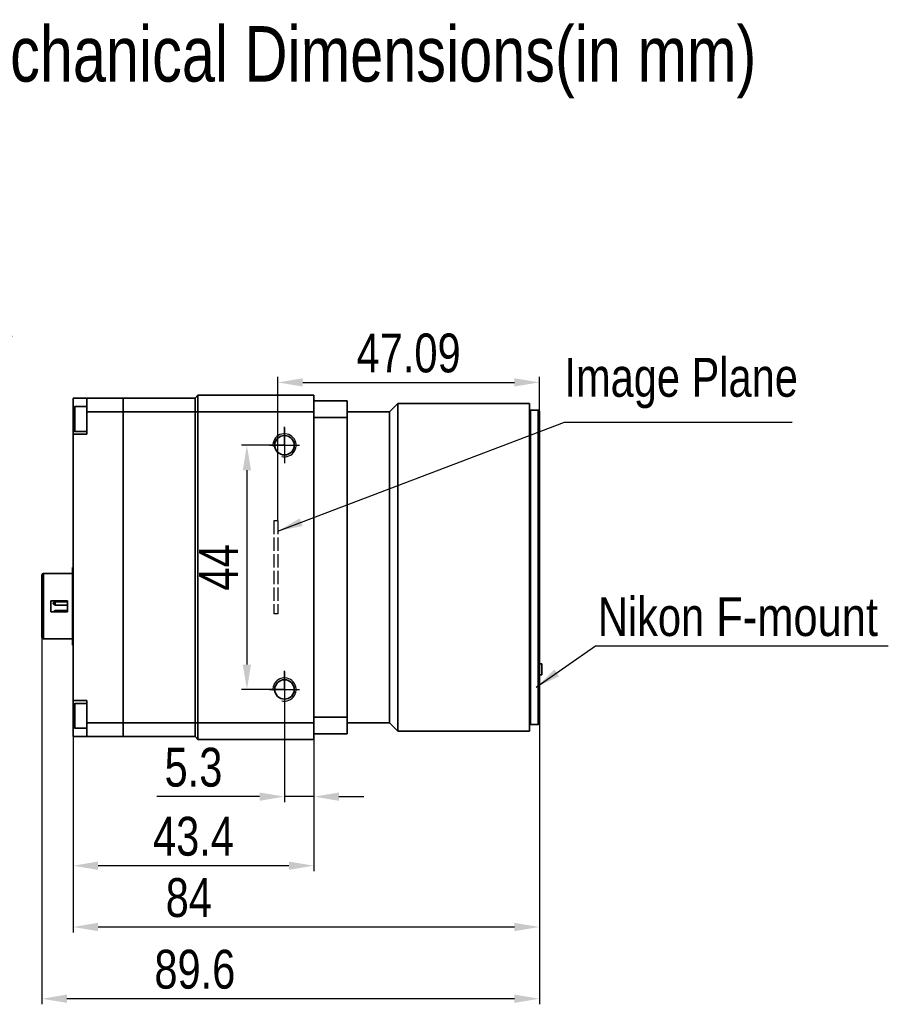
# Model space of a CAD drawing. Header units: millimetres. Extents: x 0 to 16413, y 0 to 744.
# Tile 3 of 4: x 16160 to 16319, y 566 to 744. Entities that reach past the tile are written whole.
import ezdxf

# ---------------------------------------------------------------- set-up
doc = ezdxf.new("R2010")
doc.units = ezdxf.units.MM
for name, pattern in [('ACAD_ISO02W100', [15, 12, -3]), ('CENTER', [50.8, 31.75, -6.35, 6.35, -6.35]), ('CENTER2', [28.575, 19.05, -3.175, 3.175, -3.175])]:
    doc.linetypes.add(name, pattern=pattern)
for name, color, linetype, lineweight in [('粗实线', 7, 'Continuous', 50), ('细实线', 3, 'Continuous', 25), ('细点画线', 1, 'CENTER2', 25), ('细虚线', 2, 'ACAD_ISO02W100', 25)]:
    doc.layers.add(name, color=color, linetype=linetype, lineweight=lineweight)
doc.styles.add('iTek', font='txt', dxfattribs={"width": 0.8, "height": 7})
doc.dimstyles.new('iTek', dxfattribs={"dimscale": 0, "dimtxt": 7, "dimasz": 4.5, "dimexe": 1, "dimexo": 0, "dimgap": 1.5, "dimtad": 1, "dimtoh": 1, "dimdsep": 46, "dimtxsty": 'iTek', "dimcen": 4, "dimclrd": 256, "dimclre": 256, "dimclrt": 256, "dimazin": 2, "dimtfac": 1, "dimtmove": 0, "dimatfit": 3, "dimfxl": 1, "dimlwd": -1, "dimlwe": -1, "dimarcsym": 0})

# ---------------------------------------------------------------- blocks, each defined once
blk = doc.blocks.new('*D88')
at = {"layer": 'Defpoints', "color": 0}
for p in [(16207.87, 666.97), (16201.1, 622.97), (16207.87, 622.97)]:
    blk.add_point(p, dxfattribs=at)
at = {"layer": '细实线'}
for p, q in [((16207.87, 666.97), (16200.1, 666.97)), ((16201.1, 662.47), (16201.1, 627.47)), ((16207.87, 622.97), (16200.1, 622.97))]:
    blk.add_line(p, q, dxfattribs=at)
for points in [[(16200.35, 662.47), (16201.85, 662.47), (16201.1, 666.97)], [(16200.35, 627.47), (16201.85, 627.47), (16201.1, 622.97)]]:
    blk.add_solid(points, dxfattribs=at)
at = {"layer": '细实线', "insert": (16195.98, 644.97), "char_height": 7, "attachment_point": 5, "rotation": 90, "style": 'iTek'}
blk.add_mtext('44', dxfattribs=at)
blk = doc.blocks.new('*D89')
at = {"layer": 'Defpoints', "color": 0}
for p in [(16253.76, 678.3), (16253.76, 673.1), (16206.67, 653.37)]:
    blk.add_point(p, dxfattribs=at)
at = {"layer": '细实线'}
for p, q in [((16206.67, 653.37), (16206.67, 679.3)), ((16211.17, 678.3), (16249.26, 678.3)), ((16253.76, 673.1), (16253.76, 679.3))]:
    blk.add_line(p, q, dxfattribs=at)
for points in [[(16211.17, 679.05), (16211.17, 677.55), (16206.67, 678.3)], [(16249.26, 679.05), (16249.26, 677.55), (16253.76, 678.3)]]:
    blk.add_solid(points, dxfattribs=at)
at = {"layer": '细实线', "insert": (16230.22, 683.56), "char_height": 7, "attachment_point": 5, "style": 'iTek'}
blk.add_mtext('47.09', dxfattribs=at)
blk = doc.blocks.new('*D90')
at = {"layer": 'Defpoints', "color": 0}
for p in [(16207.87, 622.97), (16213.17, 617.97), (16213.17, 603.66)]:
    blk.add_point(p, dxfattribs=at)
at = {"layer": '细实线'}
for p, q in [((16207.87, 622.97), (16207.87, 602.66)), ((16213.17, 617.97), (16213.17, 602.66)), ((16203.37, 603.66), (16184.89, 603.66)), ((16213.17, 603.66), (16207.87, 603.66)), ((16217.67, 603.66), (16222.17, 603.66))]:
    blk.add_line(p, q, dxfattribs=at)
for points in [[(16203.37, 604.41), (16203.37, 602.91), (16207.87, 603.66)], [(16217.67, 604.41), (16217.67, 602.91), (16213.17, 603.66)]]:
    blk.add_solid(points, dxfattribs=at)
at = {"layer": '细实线', "insert": (16191.48, 608.92), "char_height": 7, "attachment_point": 5, "style": 'iTek'}
blk.add_mtext('5.3', dxfattribs=at)
blk = doc.blocks.new('*D91')
at = {"layer": 'Defpoints', "color": 0}
for p in [(16169.79, 614.47), (16213.17, 613.97), (16169.79, 591.22)]:
    blk.add_point(p, dxfattribs=at)
at = {"layer": '细实线'}
for p, q in [((16169.79, 614.47), (16169.79, 590.22)), ((16213.17, 613.97), (16213.17, 590.22)), ((16208.67, 591.22), (16174.29, 591.22))]:
    blk.add_line(p, q, dxfattribs=at)
for points in [[(16174.29, 591.97), (16174.29, 590.47), (16169.79, 591.22)], [(16208.67, 591.97), (16208.67, 590.47), (16213.17, 591.22)]]:
    blk.add_solid(points, dxfattribs=at)
at = {"layer": '细实线', "insert": (16191.48, 596.48), "char_height": 7, "attachment_point": 5, "style": 'iTek'}
blk.add_mtext('43.4', dxfattribs=at)
blk = doc.blocks.new('*D92')
at = {"layer": 'Defpoints', "color": 0}
for p in [(16164.19, 632.37), (16253.76, 616.85), (16164.19, 567.25)]:
    blk.add_point(p, dxfattribs=at)
at = {"layer": '细实线'}
for p, q in [((16164.19, 632.37), (16164.19, 566.25)), ((16253.76, 616.85), (16253.76, 566.25)), ((16249.26, 567.25), (16168.69, 567.25))]:
    blk.add_line(p, q, dxfattribs=at)
for points in [[(16168.69, 568), (16168.69, 566.5), (16164.19, 567.25)], [(16249.26, 568), (16249.26, 566.5), (16253.76, 567.25)]]:
    blk.add_solid(points, dxfattribs=at)
at = {"layer": '细实线', "insert": (16191.73, 572.52), "char_height": 7, "attachment_point": 5, "style": 'iTek'}
blk.add_mtext('89.6', dxfattribs=at)
blk = doc.blocks.new('*D93')
at = {"layer": 'Defpoints', "color": 0}
for p in [(16253.76, 616.85), (16169.79, 614.47), (16253.76, 580.18)]:
    blk.add_point(p, dxfattribs=at)
at = {"layer": '细实线'}
for p, q in [((16253.76, 616.85), (16253.76, 579.18)), ((16169.79, 614.47), (16169.79, 579.18)), ((16174.29, 580.18), (16249.26, 580.18))]:
    blk.add_line(p, q, dxfattribs=at)
for points in [[(16174.29, 580.93), (16174.29, 579.43), (16169.79, 580.18)], [(16249.26, 580.93), (16249.26, 579.43), (16253.76, 580.18)]]:
    blk.add_solid(points, dxfattribs=at)
at = {"layer": '细实线', "insert": (16190.64, 585.43), "char_height": 7, "attachment_point": 5, "style": 'iTek'}
blk.add_mtext('84', dxfattribs=at)
blk = doc.blocks.new('*D95')
at = {"layer": 'Defpoints', "color": 0}
for p in [(16097.5, 668.65), (16095.52, 666.29)]:
    blk.add_point(p, dxfattribs=at)
at = {"layer": '细实线'}
for p, q in [((16112.55, 686.6), (16100.39, 672.1)), ((16158.82, 686.6), (16112.55, 686.6)), ((16095.52, 666.29), (16097.5, 668.65)), ((16092.63, 662.85), (16089.74, 659.4))]:
    blk.add_line(p, q, dxfattribs=at)
for points in [[(16099.81, 672.58), (16100.96, 671.62), (16097.5, 668.65)], [(16092.06, 663.33), (16093.2, 662.36), (16095.52, 666.29)]]:
    blk.add_solid(points, dxfattribs=at)
at = {"layer": '细实线', "insert": (16136.43, 692.69), "char_height": 7, "attachment_point": 5, "style": 'iTek'}
blk.add_mtext('4-M3,depth6', dxfattribs=at)

msp = doc.modelspace()

# ---------------------------------------------------------------- linework, layer by layer
at = {"layer": '粗实线', "lineweight": 35}
for p, q in [((16192.293, 675.973), (16191.793, 675.473)), ((16192.293, 675.973), (16192.293, 672.973)), ((16192.293, 675.973), (16213.173, 675.973)), ((16213.173, 672.973), (16213.173, 675.973)), ((16172.293, 675.473), (16169.793, 675.473)), ((16169.793, 675.473), (16169.793, 673.66)), ((16172.293, 672.973), (16172.293, 675.473)), ((16172.293, 675.473), (16178.793, 675.473)), ((16178.793, 672.973), (16178.793, 675.473)), ((16178.793, 675.473), (16191.793, 675.473)), ((16191.793, 675.473), (16191.793, 672.973)), ((16213.173, 674.973), (16219.173, 674.973)), ((16219.173, 674.973), (16219.173, 671.973)), ((16228.263, 674.473), (16226.763, 672.973)), ((16251.973, 674.473), (16228.263, 674.473)), ((16228.263, 674.473), (16228.263, 615.473)), ((16251.973, 674.473), (16251.973, 615.473)), ((16169.793, 670.981), (16169.793, 673.66)), ((16172.293, 673.973), (16170.106, 673.973)), ((16170.106, 673.973), (16170.106, 670.861)), ((16178.793, 672.973), (16172.293, 672.973)), ((16172.293, 668.973), (16172.293, 672.973)), ((16191.793, 672.973), (16178.793, 672.973)), ((16178.793, 672.973), (16178.793, 616.973)), ((16191.793, 672.973), (16191.793, 616.973)), ((16191.793, 672.973), (16192.293, 672.973)), ((16192.293, 672.973), (16192.293, 616.973)), ((16213.173, 672.973), (16192.293, 672.973)), ((16213.173, 672.973), (16213.173, 616.973)), ((16226.763, 672.973), (16219.173, 672.973)), ((16226.763, 616.973), (16226.763, 672.973)), ((16226.763, 672.973), (16226.763, 644.973)), ((16252.173, 673.298), (16251.973, 673.098)), ((16253.563, 673.298), (16252.173, 673.298)), ((16252.173, 673.298), (16252.173, 616.648)), ((16253.763, 673.098), (16253.563, 673.298)), ((16253.563, 673.298), (16253.563, 616.648)), ((16253.763, 673.098), (16253.763, 625.086)), ((16169.793, 669.785), (16169.793, 670.981)), ((16170.106, 670.861), (16170.106, 669.473)), ((16219.173, 671.973), (16213.173, 671.973)), ((16219.173, 671.973), (16219.173, 617.973)), ((16169.793, 668.973), (16169.793, 669.785)), ((16169.793, 668.973), (16169.793, 620.973)), ((16172.293, 668.973), (16169.793, 668.973)), ((16170.106, 669.473), (16172.293, 669.473)), ((16169.793, 644.973), (16169.693, 644.973)), ((16169.693, 644.973), (16169.693, 630.973)), ((16226.763, 644.973), (16226.763, 616.973)), ((16169.693, 643.873), (16164.493, 643.873)), ((16164.493, 643.873), (16164.493, 632.073)), ((16165.793, 638.973), (16168.793, 638.973)), ((16165.793, 636.973), (16165.793, 638.973)), ((16166.593, 638.823), (16166.193, 638.568)), ((16166.593, 638.742), (16166.193, 638.487)), ((16168.793, 638.823), (16166.593, 638.823)), ((16166.593, 638.823), (16166.593, 638.742)), ((16168.793, 638.742), (16166.593, 638.742)), ((16166.593, 638.742), (16166.593, 638.142)), ((16168.793, 638.973), (16168.793, 636.973)), ((16168.793, 636.973), (16165.793, 636.973)), ((16166.193, 638.568), (16166.193, 638.487)), ((16166.193, 638.487), (16166.193, 638.397)), ((16166.193, 638.397), (16166.593, 638.142)), ((16166.593, 637.173), (16166.279, 636.973)), ((16166.593, 638.142), (16168.793, 638.142)), ((16168.793, 637.173), (16166.593, 637.173)), ((16166.593, 637.173), (16166.593, 636.973)), ((16164.493, 632.073), (16169.693, 632.073)), ((16169.693, 630.973), (16169.793, 630.973)), ((16254.183, 627.588), (16253.763, 627.588)), ((16254.183, 627.295), (16254.183, 627.588)), ((16254.183, 625.588), (16254.183, 627.295)), ((16253.763, 625.588), (16254.183, 625.588)), ((16253.763, 625.086), (16253.763, 616.848)), ((16172.293, 620.973), (16169.793, 620.973)), ((16169.793, 620.16), (16169.793, 620.973)), ((16172.293, 616.973), (16172.293, 620.973)), ((16169.793, 617.423), (16169.793, 620.16)), ((16172.293, 620.473), (16170.106, 620.473)), ((16170.106, 620.473), (16170.106, 617.294)), ((16169.793, 616.285), (16169.793, 617.423)), ((16213.173, 617.973), (16219.173, 617.973)), ((16219.173, 617.973), (16219.173, 614.973)), ((16169.793, 616.285), (16169.793, 614.473)), ((16170.106, 617.294), (16170.106, 615.973)), ((16170.106, 615.973), (16172.293, 615.973)), ((16172.293, 616.973), (16178.793, 616.973)), ((16172.293, 614.473), (16172.293, 616.973)), ((16178.793, 616.973), (16191.793, 616.973)), ((16178.793, 614.473), (16178.793, 616.973)), ((16191.793, 616.973), (16191.793, 614.473)), ((16191.793, 616.973), (16192.293, 616.973)), ((16192.293, 616.973), (16213.173, 616.973)), ((16192.293, 616.973), (16192.293, 613.973)), ((16213.173, 613.973), (16213.173, 616.973)), ((16219.173, 616.973), (16226.763, 616.973)), ((16226.763, 616.973), (16228.263, 615.473)), ((16251.973, 616.848), (16252.173, 616.648)), ((16252.173, 616.648), (16253.563, 616.648)), ((16253.563, 616.648), (16253.763, 616.848)), ((16172.293, 614.473), (16169.793, 614.473)), ((16178.793, 614.473), (16172.293, 614.473)), ((16191.793, 614.473), (16178.793, 614.473)), ((16191.793, 614.473), (16192.293, 613.973)), ((16213.173, 613.973), (16192.293, 613.973)), ((16219.173, 614.973), (16213.173, 614.973)), ((16228.263, 615.473), (16251.973, 615.473))]:
    msp.add_line(p, q, dxfattribs=at)
for centre in [(16207.873, 666.973), (16207.873, 622.973)]:
    msp.add_circle(centre, 1.75, dxfattribs=at)
for centre, radius, start, end in [((16170.106, 673.66), 0.312, 90, 180), ((16170.106, 669.785), 0.312, 180, 270), ((16164.493, 643.573), 0.3, 90, 180), ((16164.493, 632.373), 0.3, 180, 270), ((16170.106, 620.16), 0.312, 90, 180), ((16170.106, 616.285), 0.312, 180, 270)]:
    msp.add_arc(centre, radius, start, end, dxfattribs=at)
for points, knots in [([(16164.193, 643.573), (16164.193, 643.555), (16164.193, 643.517), (16164.193, 643.206), (16164.193, 642.689), (16164.193, 641.961), (16164.193, 641.212), (16164.193, 640.553), (16164.193, 639.88), (16164.193, 639.018), (16164.193, 638.314), (16164.193, 637.973)], [0, 0, 0, 0, 0.1164966, 0.2399716, 0.3685799, 0.4999174, 0.6312549, 0.6956116, 0.7600282, 0.8835032, 1, 1, 1, 1]), ([(16164.193, 637.973), (16164.193, 637.631), (16164.193, 636.928), (16164.193, 635.884), (16164.193, 634.88), (16164.193, 633.985), (16164.193, 633.377), (16164.193, 632.992), (16164.193, 632.687), (16164.193, 632.428), (16164.193, 632.391), (16164.193, 632.373)], [0, 0, 0, 0, 0.1164968, 0.2399717, 0.36858, 0.4999174, 0.6312549, 0.6956117, 0.7600283, 0.8835034, 1, 1, 1, 1])]:
    msp.add_open_spline(points, degree=3, knots=knots, dxfattribs=at)
at = {"layer": '细实线', "lineweight": 30}
for centre in [(16207.873, 666.973), (16207.873, 622.973)]:
    msp.add_arc(centre, 2.083, 256.2446, 185.72405, dxfattribs=at)
at = {"layer": '细点画线', "lineweight": 30}
for p, q in [((16207.873, 666.973), (16207.873, 670.302)), ((16207.873, 670.184), (16207.873, 663.761)), ((16205.194, 666.973), (16210.553, 666.973)), ((16207.873, 622.973), (16207.873, 626.302)), ((16207.873, 626.184), (16207.873, 619.761)), ((16205.194, 622.973), (16210.553, 622.973))]:
    msp.add_line(p, q, dxfattribs=at)
at = {"layer": '细虚线', "ltscale": 0.2}
for p, q in [((16206.673, 653.373), (16205.946, 653.373)), ((16205.946, 653.373), (16205.946, 636.573)), ((16206.673, 653.373), (16206.673, 636.573)), ((16206.673, 636.573), (16205.946, 636.573))]:
    msp.add_line(p, q, dxfattribs=at)

# ---------------------------------------------------------------- texts
at = {"layer": '细实线', "color": 1, "linetype": 'CENTER', "attachment_point": 1, "style": 'iTek'}
for s, insert, char_height, width in [('{\\C0;\\PTS31MSGV-6M Camera Mechanical Dimensions(in mm)}', (16024.117, 759.166), 10, 414.03807), ('{\\C256;Nikon\\fArial|b0|i0|c134|p34; \\fArial|b0|i0|c0|p34;F-mount}', (16264.295, 639.605), 7, 59.97623)]:
    msp.add_mtext(s, dxfattribs=dict(at, insert=insert, char_height=char_height, width=width))
at = {"layer": '细实线', "linetype": 'CENTER', "insert": (16258.275, 682.717), "char_height": 7, "width": 45.73596, "attachment_point": 1, "style": 'iTek'}
msp.add_mtext('Image Plane', dxfattribs=at)
at = {"layer": '细实线', "linetype": 'CENTER', "lineweight": 30, "insert": (16111.296, 678.501), "char_height": 7, "width": 15.87985, "attachment_point": 1, "style": 'iTek'}
msp.add_mtext('Pixel{\\fSimSun|b0|i0|c134|p2;（}0{\\fSimSun|b0|i0|c134|p2;，}0{\\fSimSun|b0|i0|c134|p2;）}', dxfattribs=at)

# ---------------------------------------------------------------- dimensions: what is measured, and where the dimension line sits
at = {"layer": '细实线'}
dim = msp.add_diameter_dim_2p(p1=(16095.521, 666.294), p2=(16097.498, 668.651), text='4-M3,depth6', dimstyle='iTek', override={"dimscale": 1}, dxfattribs=at)
dim.commit()
dim.dimension.update_dxf_attribs({"geometry": '*D95', "text_midpoint": (16136.434, 686.603), "dimtype": 163})
for base, p1, p2, override, picture, middle in [((16253.763, 678.297), (16206.673, 653.373), (16253.763, 673.098), {"dimscale": 1}, '*D89', (16230.218, 678.297)), ((16164.193, 567.246), (16253.763, 616.848), (16164.193, 632.373), {"dimscale": 1, "dimdec": 1}, '*D92', (16191.728, 567.246)), ((16213.173, 603.657), (16207.873, 622.973), (16213.173, 617.973), {"dimscale": 1}, '*D90', (16191.483, 603.657)), ((16253.763, 580.18), (16169.793, 614.473), (16253.763, 616.848), {"dimscale": 1, "dimdec": 1}, '*D93', (16190.642, 580.18))]:
    dim = msp.add_linear_dim(base=base, p1=p1, p2=p2, dimstyle='iTek', override=override, dxfattribs=at)
    dim.commit()
    dim.dimension.update_dxf_attribs({"geometry": picture, "text_midpoint": middle, "dimtype": 160})
dim = msp.add_linear_dim(base=(16201.097, 622.973), p1=(16207.873, 666.973), p2=(16207.873, 622.973), angle=90, dimstyle='iTek', override={"dimscale": 1}, dxfattribs=at)
dim.commit()
dim.dimension.update_dxf_attribs({"geometry": '*D88', "text_midpoint": (16195.981, 644.973)})
dim = msp.add_linear_dim(base=(16169.793, 591.218), p1=(16213.173, 613.973), p2=(16169.793, 614.473), dimstyle='iTek', override={"dimscale": 1, "dimdec": 1}, dxfattribs=at)
dim.commit()
dim.dimension.update_dxf_attribs({"geometry": '*D91', "text_midpoint": (16191.483, 596.479)})

# ---------------------------------------------------------------- leaders
at = {"layer": '细实线', "color": 1}
msp.add_leader([(16206.673, 651.519), (16258.275, 671.127), (16299.257, 671.127)], dimstyle='iTek', override={"dimscale": 1, "dimtad": 0}, dxfattribs=at)
at = {"layer": '细实线'}
msp.add_leader([(16253.207, 623.391), (16263.892, 630.817), (16316.586, 630.817)], dimstyle='iTek', override={"dimscale": 1, "dimtad": 0}, dxfattribs=at)

doc.saveas('drawing.dxf')
